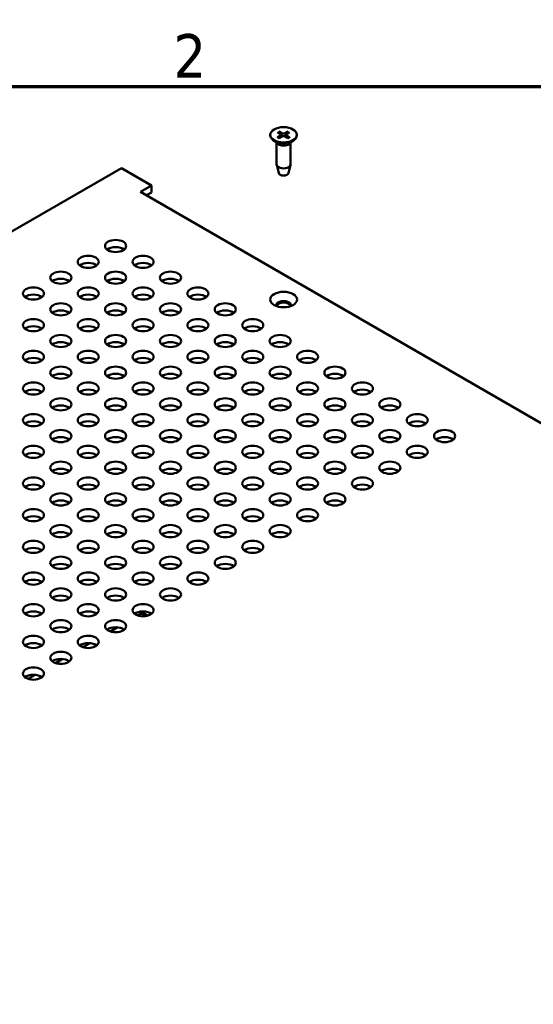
# Model space of a CAD drawing. Header units: millimetres. Extents: x 5 to 1538, y 27 to 971.
# Tile 17 of 18: x 1219 to 1324, y 765 to 966. Entities that reach past the tile are written whole.
import ezdxf

# ---------------------------------------------------------------- set-up
doc = ezdxf.new("R2010")
doc.units = ezdxf.units.MM
doc.header["$LTSCALE"] = 1.785714
doc.layers.add('Border (ANSI)', color=7, linetype='Continuous', lineweight=70)
doc.layers.add('Visible (ANSI)', color=7, linetype='Continuous', lineweight=50)
doc.styles.add('Note Text (ANSI)', font='tahoma.ttf')

# ---------------------------------------------------------------- blocks, each defined once
blk = doc.blocks.new('Borders Default Border')
at = {"layer": 'Border (ANSI)', "flags": 128}
blk.add_lwpolyline([(12.7, 25.4), (12.7, 533.4), (850.9, 533.4), (850.9, 25.4), (12.7, 25.4)], dxfattribs=at)
at = {"layer": 'Border (ANSI)', "insert": (700.16, 534.42), "char_height": 5, "attachment_point": 7, "style": 'Note Text (ANSI)'}
blk.add_mtext('2', dxfattribs=at)

msp = doc.modelspace()

# ---------------------------------------------------------------- linework, layer by layer
at = {"layer": 'Visible (ANSI)'}
for p, q in [((1271.6111, 943.1555), (1272.3397, 942.7146)), ((1271.9325, 943.3411), (1272.6962, 942.9204)), ((1273.7324, 943.3411), (1272.9686, 942.9204)), ((1274.0538, 943.1555), (1273.3251, 942.7146)), ((1270.1178, 942.6359), (1270.1178, 942.5038)), ((1271.6875, 940.7592), (1270.6473, 941.5739)), ((1271.41, 940.9765), (1271.41, 936.5802)), ((1271.6111, 942.1164), (1272.3397, 942.5573)), ((1271.9325, 941.9308), (1272.6962, 942.3515)), ((1272.3943, 942.6373), (1272.4038, 942.1904)), ((1273.7324, 941.9308), (1272.9686, 942.3515)), ((1273.2706, 942.6373), (1273.261, 942.1904)), ((1274.0538, 942.1164), (1273.3251, 942.5573)), ((1273.9774, 940.7592), (1275.0176, 941.5739)), ((1274.2548, 940.9765), (1274.2548, 936.5802)), ((1275.5471, 942.6359), (1275.5471, 942.5038)), ((1239.6514, 935.8321), (947.0507, 766.8989)), ((1245.7679, 932.3007), (1239.6514, 935.8321)), ((1271.8391, 934.7774), (1271.4241, 936.4647)), ((1273.8258, 934.7774), (1274.2407, 936.4647)), ((1243.5228, 931.0045), (1245.7679, 932.3007)), ((1454.7356, 809.0608), (1243.5228, 931.0045)), ((1245.7679, 930.831), (1244.7956, 930.2697)), ((1245.7679, 932.3007), (1245.7679, 930.831)), ((1243.6855, 844.6979), (1242.9745, 844.2874)), ((1243.6926, 844.6938), (1242.9834, 844.2844)), ((1243.9086, 845.1378), (1243.6855, 845.009)), ((1243.6855, 845.009), (1243.6855, 844.6979)), ((1245.0101, 844.2442), (1243.6855, 845.009)), ((1244.6178, 844.1596), (1243.6855, 844.6979)), ((1238.822, 841.8818), (1237.3708, 841.0439)), ((1238.8099, 841.883), (1237.3993, 841.0685)), ((1237.5208, 840.9984), (1237.3993, 841.0685)), ((1233.2093, 838.6413), (1231.7581, 837.8034)), ((1227.5967, 835.4008), (1226.1455, 834.563)), ((1221.984, 832.1604), (1220.5328, 831.3225))]:
    msp.add_line(p, q, dxfattribs=at)
at = {"layer": 'Visible (ANSI)', "flags": 128}
for points in [[(1271.9325, 943.3411), (1271.9354, 943.3394), (1271.9385, 943.3374), (1271.9416, 943.3353), (1271.9447, 943.333), (1271.9478, 943.3306), (1271.9508, 943.328), (1271.9537, 943.3254), (1271.9566, 943.3227), (1271.9593, 943.3199), (1271.962, 943.317), (1271.9647, 943.3139), (1271.9674, 943.3106), (1271.97, 943.3072), (1271.9726, 943.3037), (1271.975, 943.3002), (1271.9773, 943.2966), (1271.9795, 943.2931), (1271.9815, 943.2896), (1271.9835, 943.2859), (1271.9854, 943.282), (1271.9872, 943.2781), (1271.9889, 943.2742), (1271.9905, 943.2702), (1271.9919, 943.2663)], [(1272.1405, 942.8352), (1272.1348, 942.8516), (1272.1291, 942.8682), (1272.1233, 942.8849), (1272.1175, 942.9017), (1272.1117, 942.9186), (1272.1058, 942.9357), (1272.0999, 942.9529), (1272.0939, 942.9702), (1272.0879, 942.9877), (1272.0818, 943.0053), (1272.0757, 943.023), (1272.0695, 943.0409), (1272.0633, 943.0589), (1272.0571, 943.077), (1272.0508, 943.0953), (1272.0444, 943.1137), (1272.0381, 943.1322), (1272.0316, 943.1509), (1272.0251, 943.1698), (1272.0186, 943.1888), (1272.012, 943.2079), (1272.0054, 943.2272), (1271.9987, 943.2467), (1271.9919, 943.2663)], [(1273.6729, 943.2663), (1273.6662, 943.2467), (1273.6595, 943.2272), (1273.6529, 943.2079), (1273.6463, 943.1888), (1273.6397, 943.1698), (1273.6332, 943.1509), (1273.6268, 943.1322), (1273.6204, 943.1137), (1273.6141, 943.0953), (1273.6078, 943.077), (1273.6015, 943.0589), (1273.5953, 943.0409), (1273.5892, 943.023), (1273.5831, 943.0053), (1273.577, 942.9877), (1273.571, 942.9702), (1273.565, 942.9529), (1273.5591, 942.9357), (1273.5532, 942.9186), (1273.5473, 942.9017), (1273.5415, 942.8849), (1273.5358, 942.8682), (1273.53, 942.8516), (1273.5244, 942.8352)], [(1273.673, 943.2663), (1273.6744, 943.2702), (1273.676, 943.2742), (1273.6777, 943.2781), (1273.6795, 943.282), (1273.6814, 943.2859), (1273.6834, 943.2896), (1273.6854, 943.2931), (1273.6875, 943.2966), (1273.6898, 943.3002), (1273.6923, 943.3037), (1273.6948, 943.3072), (1273.6975, 943.3106), (1273.7002, 943.3139), (1273.7029, 943.317), (1273.7056, 943.3199), (1273.7083, 943.3227), (1273.7111, 943.3254), (1273.7141, 943.328), (1273.7171, 943.3306), (1273.7202, 943.333), (1273.7233, 943.3353), (1273.7264, 943.3374), (1273.7294, 943.3394), (1273.7324, 943.3411)], [(1271.6111, 942.1164), (1271.6133, 942.1177), (1271.6156, 942.1189), (1271.618, 942.12), (1271.6204, 942.1211), (1271.6227, 942.122), (1271.6251, 942.1229), (1271.6274, 942.1237), (1271.6297, 942.1243), (1271.632, 942.1248), (1271.6342, 942.1252), (1271.6363, 942.1255), (1271.6383, 942.1257), (1271.6404, 942.1257), (1271.6425, 942.1256), (1271.6446, 942.1254), (1271.6467, 942.1251), (1271.6487, 942.1247), (1271.6506, 942.1242), (1271.6525, 942.1236), (1271.6543, 942.1229), (1271.656, 942.1221), (1271.6577, 942.1212), (1271.6592, 942.1201), (1271.6608, 942.1189)], [(1271.9578, 941.9448), (1271.7968, 942.0261), (1271.6608, 942.119)], [(1274.004, 942.119), (1273.868, 942.0261), (1273.707, 941.9448)], [(1274.0041, 942.1189), (1274.0056, 942.1201), (1274.0072, 942.1212), (1274.0088, 942.1221), (1274.0105, 942.1229), (1274.0123, 942.1236), (1274.0142, 942.1242), (1274.0162, 942.1247), (1274.0182, 942.1251), (1274.0202, 942.1254), (1274.0223, 942.1256), (1274.0244, 942.1257), (1274.0265, 942.1257), (1274.0286, 942.1255), (1274.0307, 942.1252), (1274.0329, 942.1248), (1274.0351, 942.1243), (1274.0374, 942.1237), (1274.0398, 942.1229), (1274.0421, 942.122), (1274.0445, 942.1211), (1274.0469, 942.12), (1274.0492, 942.1189), (1274.0515, 942.1177), (1274.0538, 942.1164)]]:
    msp.add_lwpolyline(points, dxfattribs=at)
at = {"layer": 'Visible (ANSI)'}
for centre, major_axis in [((1272.8324, 942.6359), (2.7146, 0)), ((1238.4495, 919.895), (-2.159, 0)), ((1232.8369, 916.6545), (-2.159, 0)), ((1244.0622, 916.6545), (-2.159, 0)), ((1227.2242, 913.414), (-2.159, 0)), ((1238.4495, 913.414), (-2.159, 0)), ((1249.6749, 913.414), (-2.159, 0)), ((1221.6116, 910.1735), (-2.159, 0)), ((1232.8369, 910.1735), (-2.159, 0)), ((1244.0622, 910.1735), (-2.159, 0)), ((1255.2875, 910.1735), (-2.159, 0)), ((1272.8324, 908.9387), (-2.75, 0)), ((1227.2242, 906.9331), (-2.159, 0)), ((1238.4495, 906.9331), (-2.159, 0)), ((1249.6749, 906.9331), (-2.159, 0)), ((1260.9002, 906.9331), (-2.159, 0)), ((1221.6116, 903.6926), (-2.159, 0)), ((1232.8369, 903.6926), (-2.159, 0)), ((1244.0622, 903.6926), (-2.159, 0)), ((1255.2875, 903.6926), (-2.159, 0)), ((1266.5128, 903.6926), (-2.159, 0)), ((1227.2242, 900.4521), (-2.159, 0)), ((1238.4495, 900.4521), (-2.159, 0)), ((1249.6749, 900.4521), (-2.159, 0)), ((1260.9002, 900.4521), (-2.159, 0)), ((1272.1255, 900.4521), (-2.159, 0)), ((1221.6116, 897.2117), (-2.159, 0)), ((1232.8369, 897.2117), (-2.159, 0)), ((1244.0622, 897.2117), (-2.159, 0)), ((1255.2875, 897.2117), (-2.159, 0)), ((1266.5128, 897.2117), (-2.159, 0)), ((1277.7382, 897.2117), (-2.159, 0)), ((1227.2242, 893.9712), (-2.159, 0)), ((1238.4495, 893.9712), (-2.159, 0)), ((1249.6749, 893.9712), (-2.159, 0)), ((1260.9002, 893.9712), (-2.159, 0)), ((1272.1255, 893.9712), (-2.159, 0)), ((1283.3508, 893.9712), (-2.159, 0)), ((1221.6116, 890.7307), (-2.159, 0)), ((1232.8369, 890.7307), (-2.159, 0)), ((1244.0622, 890.7307), (-2.159, 0)), ((1255.2875, 890.7307), (-2.159, 0)), ((1266.5128, 890.7307), (-2.159, 0)), ((1277.7382, 890.7307), (-2.159, 0)), ((1288.9635, 890.7307), (-2.159, 0)), ((1227.2242, 887.4903), (-2.159, 0)), ((1238.4495, 887.4903), (-2.159, 0)), ((1249.6749, 887.4903), (-2.159, 0)), ((1260.9002, 887.4903), (-2.159, 0)), ((1272.1255, 887.4903), (-2.159, 0)), ((1283.3508, 887.4903), (-2.159, 0)), ((1294.5761, 887.4903), (-2.159, 0)), ((1221.6116, 884.2498), (-2.159, 0)), ((1232.8369, 884.2498), (-2.159, 0)), ((1244.0622, 884.2498), (-2.159, 0)), ((1255.2875, 884.2498), (-2.159, 0)), ((1266.5128, 884.2498), (-2.159, 0)), ((1277.7382, 884.2498), (-2.159, 0)), ((1288.9635, 884.2498), (-2.159, 0)), ((1300.1888, 884.2498), (-2.159, 0)), ((1227.2242, 881.0093), (-2.159, 0)), ((1238.4495, 881.0093), (-2.159, 0)), ((1249.6749, 881.0093), (-2.159, 0)), ((1260.9002, 881.0093), (-2.159, 0)), ((1272.1255, 881.0093), (-2.159, 0)), ((1283.3508, 881.0093), (-2.159, 0)), ((1294.5761, 881.0093), (-2.159, 0)), ((1305.8015, 881.0093), (-2.159, 0)), ((1221.6116, 877.7688), (-2.159, 0)), ((1232.8369, 877.7688), (-2.159, 0)), ((1244.0622, 877.7688), (-2.159, 0)), ((1255.2875, 877.7688), (-2.159, 0)), ((1266.5128, 877.7688), (-2.159, 0)), ((1277.7382, 877.7688), (-2.159, 0)), ((1288.9635, 877.7688), (-2.159, 0)), ((1300.1888, 877.7688), (-2.159, 0)), ((1227.2242, 874.5284), (-2.159, 0)), ((1238.4495, 874.5284), (-2.159, 0)), ((1249.6749, 874.5284), (-2.159, 0)), ((1260.9002, 874.5284), (-2.159, 0)), ((1272.1255, 874.5284), (-2.159, 0)), ((1283.3508, 874.5284), (-2.159, 0)), ((1294.5761, 874.5284), (-2.159, 0)), ((1221.6116, 871.2879), (-2.159, 0)), ((1232.8369, 871.2879), (-2.159, 0)), ((1244.0622, 871.2879), (-2.159, 0)), ((1255.2875, 871.2879), (-2.159, 0)), ((1266.5128, 871.2879), (-2.159, 0)), ((1277.7382, 871.2879), (-2.159, 0)), ((1288.9635, 871.2879), (-2.159, 0)), ((1227.2242, 868.0474), (-2.159, 0)), ((1238.4495, 868.0474), (-2.159, 0)), ((1249.6749, 868.0474), (-2.159, 0)), ((1260.9002, 868.0474), (-2.159, 0)), ((1272.1255, 868.0474), (-2.159, 0)), ((1283.3508, 868.0474), (-2.159, 0)), ((1221.6116, 864.807), (-2.159, 0)), ((1232.8369, 864.807), (-2.159, 0)), ((1244.0622, 864.807), (-2.159, 0)), ((1255.2875, 864.807), (-2.159, 0)), ((1266.5128, 864.807), (-2.159, 0)), ((1277.7382, 864.807), (-2.159, 0)), ((1227.2242, 861.5665), (-2.159, 0)), ((1238.4495, 861.5665), (-2.159, 0)), ((1249.6749, 861.5665), (-2.159, 0)), ((1260.9002, 861.5665), (-2.159, 0)), ((1272.1255, 861.5665), (-2.159, 0)), ((1221.6116, 858.326), (-2.159, 0)), ((1232.8369, 858.326), (-2.159, 0)), ((1244.0622, 858.326), (-2.159, 0)), ((1255.2875, 858.326), (-2.159, 0)), ((1266.5128, 858.326), (-2.159, 0)), ((1227.2242, 855.0855), (-2.159, 0)), ((1238.4495, 855.0855), (-2.159, 0)), ((1249.6749, 855.0855), (-2.159, 0)), ((1260.9002, 855.0855), (-2.159, 0)), ((1221.6116, 851.8451), (-2.159, 0)), ((1232.8369, 851.8451), (-2.159, 0)), ((1244.0622, 851.8451), (-2.159, 0)), ((1255.2875, 851.8451), (-2.159, 0)), ((1227.2242, 848.6046), (-2.159, 0)), ((1238.4495, 848.6046), (-2.159, 0)), ((1249.6749, 848.6046), (-2.159, 0)), ((1221.6116, 845.3641), (-2.159, 0)), ((1232.8369, 845.3641), (-2.159, 0)), ((1244.0622, 845.3641), (-2.159, 0)), ((1227.2242, 842.1237), (-2.159, 0)), ((1238.4495, 842.1237), (-2.159, 0)), ((1221.6116, 838.8832), (-2.159, 0)), ((1232.8369, 838.8832), (-2.159, 0)), ((1227.2242, 835.6427), (-2.159, 0)), ((1221.6116, 832.4022), (-2.159, 0))]:
    msp.add_ellipse(centre, major_axis=major_axis, ratio=0.57735027, dxfattribs=at)
for centre, major_axis, start_param, end_param in [((1272.8324, 943.0028), (0.1973, 0), 3.95052096, 5.474257), ((1272.8324, 942.5038), (2.7146, 0), 3.14159265, 6.28318531), ((1272.197, 942.6359), (0.1973, 0), 5.52131728, 7.04505333), ((1272.8324, 942.2691), (-0.1973, 0), 3.95052096, 5.474257), ((1273.4679, 942.6359), (-0.1973, 0), 5.52131728, 7.04505333), ((1272.8324, 941.2464), (-1.4224, 0), 0.6351932, 2.50639946), ((1272.8324, 936.5802), (1.4224, 0), 3.14159265, 6.28318531), ((1272.8324, 934.8588), (-1.0033, 0), 0.14103652, 3.00055613), ((1238.4495, 918.4253), (-2.159, 0), 3.77206775, 5.65271021), ((1232.8369, 915.1848), (-2.159, 0), 3.77206775, 5.65271021), ((1244.0622, 915.1848), (-2.159, 0), 3.77206775, 5.65271021), ((1227.2242, 911.9443), (-2.159, 0), 3.77206775, 5.65271021), ((1238.4495, 911.9443), (-2.159, 0), 3.77206775, 5.65271021), ((1249.6749, 911.9443), (-2.159, 0), 3.77206775, 5.65271021), ((1221.6116, 908.7039), (-2.159, 0), 3.77206775, 5.65271021), ((1232.8369, 908.7039), (-2.159, 0), 3.77206775, 5.65271021), ((1244.0622, 908.7039), (-2.159, 0), 3.77206775, 5.65271021), ((1255.2875, 908.7039), (-2.159, 0), 3.77206775, 5.65271021), ((1272.8324, 907.7646), (1.5, 0), 6.08903434, 9.61892893), ((1227.2242, 905.4634), (-2.159, 0), 3.77206775, 5.65271021), ((1238.4495, 905.4634), (-2.159, 0), 3.77206775, 5.65271021), ((1249.6749, 905.4634), (-2.159, 0), 3.77206775, 5.65271021), ((1260.9002, 905.4634), (-2.159, 0), 3.77206775, 5.65271021), ((1272.8324, 907.469), (1.5, 0), 0.17150661, 2.97008604), ((1221.6116, 902.2229), (-2.159, 0), 3.77206775, 5.65271021), ((1232.8369, 902.2229), (-2.159, 0), 3.77206775, 5.65271021), ((1244.0622, 902.2229), (-2.159, 0), 3.77206775, 5.65271021), ((1255.2875, 902.2229), (-2.159, 0), 3.77206775, 5.65271021), ((1266.5128, 902.2229), (-2.159, 0), 3.77206775, 5.65271021), ((1227.2242, 898.9824), (-2.159, 0), 3.77206775, 5.65271021), ((1238.4495, 898.9824), (-2.159, 0), 3.77206775, 5.65271021), ((1249.6749, 898.9824), (-2.159, 0), 3.77206775, 5.65271021), ((1260.9002, 898.9824), (-2.159, 0), 3.77206775, 5.65271021), ((1272.1255, 898.9824), (-2.159, 0), 3.77206775, 5.65271021), ((1221.6116, 895.742), (-2.159, 0), 3.77206775, 5.65271021), ((1232.8369, 895.742), (-2.159, 0), 3.77206775, 5.65271021), ((1244.0622, 895.742), (-2.159, 0), 3.77206775, 5.65271021), ((1255.2875, 895.742), (-2.159, 0), 3.77206775, 5.65271021), ((1266.5128, 895.742), (-2.159, 0), 3.77206775, 5.65271021), ((1277.7382, 895.742), (-2.159, 0), 3.77206775, 5.65271021), ((1227.2242, 892.5015), (-2.159, 0), 3.77206775, 5.65271021), ((1238.4495, 892.5015), (-2.159, 0), 3.77206775, 5.65271021), ((1249.6749, 892.5015), (-2.159, 0), 3.77206775, 5.65271021), ((1260.9002, 892.5015), (-2.159, 0), 3.77206775, 5.65271021), ((1272.1255, 892.5015), (-2.159, 0), 3.77206775, 5.65271021), ((1283.3508, 892.5015), (-2.159, 0), 3.77206775, 5.65271021), ((1221.6116, 889.261), (-2.159, 0), 3.77206775, 5.65271021), ((1232.8369, 889.261), (-2.159, 0), 3.77206775, 5.65271021), ((1244.0622, 889.261), (-2.159, 0), 3.77206775, 5.65271021), ((1255.2875, 889.261), (-2.159, 0), 3.77206775, 5.65271021), ((1266.5128, 889.261), (-2.159, 0), 3.77206775, 5.65271021), ((1277.7382, 889.261), (-2.159, 0), 3.77206775, 5.65271021), ((1288.9635, 889.261), (-2.159, 0), 3.77206775, 5.65271021), ((1227.2242, 886.0206), (-2.159, 0), 3.77206775, 5.65271021), ((1238.4495, 886.0206), (-2.159, 0), 3.77206775, 5.65271021), ((1249.6749, 886.0206), (-2.159, 0), 3.77206775, 5.65271021), ((1260.9002, 886.0206), (-2.159, 0), 3.77206775, 5.65271021), ((1272.1255, 886.0206), (-2.159, 0), 3.77206775, 5.65271021), ((1283.3508, 886.0206), (-2.159, 0), 3.77206775, 5.65271021), ((1294.5761, 886.0206), (-2.159, 0), 3.77206775, 5.65271021), ((1221.6116, 882.7801), (-2.159, 0), 3.77206775, 5.65271021), ((1232.8369, 882.7801), (-2.159, 0), 3.77206775, 5.65271021), ((1244.0622, 882.7801), (-2.159, 0), 3.77206775, 5.65271021), ((1255.2875, 882.7801), (-2.159, 0), 3.77206775, 5.65271021), ((1266.5128, 882.7801), (-2.159, 0), 3.77206775, 5.65271021), ((1277.7382, 882.7801), (-2.159, 0), 3.77206775, 5.65271021), ((1288.9635, 882.7801), (-2.159, 0), 3.77206775, 5.65271021), ((1300.1888, 882.7801), (-2.159, 0), 3.77206775, 5.65271021), ((1227.2242, 879.5396), (-2.159, 0), 3.77206775, 5.65271021), ((1238.4495, 879.5396), (-2.159, 0), 3.77206775, 5.65271021), ((1249.6749, 879.5396), (-2.159, 0), 3.77206775, 5.65271021), ((1260.9002, 879.5396), (-2.159, 0), 3.77206775, 5.65271021), ((1272.1255, 879.5396), (-2.159, 0), 3.77206775, 5.65271021), ((1283.3508, 879.5396), (-2.159, 0), 3.77206775, 5.65271021), ((1294.5761, 879.5396), (-2.159, 0), 3.77206775, 5.65271021), ((1305.8015, 879.5396), (-2.159, 0), 3.77206775, 5.65271021), ((1221.6116, 876.2991), (-2.159, 0), 3.77206775, 5.65271021), ((1232.8369, 876.2991), (-2.159, 0), 3.77206775, 5.65271021), ((1244.0622, 876.2991), (-2.159, 0), 3.77206775, 5.65271021), ((1255.2875, 876.2991), (-2.159, 0), 3.77206775, 5.65271021), ((1266.5128, 876.2991), (-2.159, 0), 3.77206775, 5.65271021), ((1277.7382, 876.2991), (-2.159, 0), 3.77206775, 5.65271021), ((1288.9635, 876.2991), (-2.159, 0), 3.77206775, 5.65271021), ((1300.1888, 876.2991), (-2.159, 0), 3.77206775, 5.65271021), ((1227.2242, 873.0587), (-2.159, 0), 3.77206775, 5.65271021), ((1238.4495, 873.0587), (-2.159, 0), 3.77206775, 5.65271021), ((1249.6749, 873.0587), (-2.159, 0), 3.77206775, 5.65271021), ((1260.9002, 873.0587), (-2.159, 0), 3.77206775, 5.65271021), ((1272.1255, 873.0587), (-2.159, 0), 3.77206775, 5.65271021), ((1283.3508, 873.0587), (-2.159, 0), 3.77206775, 5.65271021), ((1294.5761, 873.0587), (-2.159, 0), 3.77206775, 5.65271021), ((1221.6116, 869.8182), (-2.159, 0), 3.77206775, 5.65271021), ((1232.8369, 869.8182), (-2.159, 0), 3.77206775, 5.65271021), ((1244.0622, 869.8182), (-2.159, 0), 3.77206775, 5.65271021), ((1255.2875, 869.8182), (-2.159, 0), 3.77206775, 5.65271021), ((1266.5128, 869.8182), (-2.159, 0), 3.77206775, 5.65271021), ((1277.7382, 869.8182), (-2.159, 0), 3.77206775, 5.65271021), ((1288.9635, 869.8182), (-2.159, 0), 3.77206775, 5.65271021), ((1227.2242, 866.5777), (-2.159, 0), 3.77206775, 5.65271021), ((1238.4495, 866.5777), (-2.159, 0), 3.77206775, 5.65271021), ((1249.6749, 866.5777), (-2.159, 0), 3.77206775, 5.65271021), ((1260.9002, 866.5777), (-2.159, 0), 3.77206775, 5.65271021), ((1272.1255, 866.5777), (-2.159, 0), 3.77206775, 5.65271021), ((1283.3508, 866.5777), (-2.159, 0), 3.77206775, 5.65271021), ((1221.6116, 863.3373), (-2.159, 0), 3.77206775, 5.65271021), ((1232.8369, 863.3373), (-2.159, 0), 3.77206775, 5.65271021), ((1244.0622, 863.3373), (-2.159, 0), 3.77206775, 5.65271021), ((1255.2875, 863.3373), (-2.159, 0), 3.77206775, 5.65271021), ((1266.5128, 863.3373), (-2.159, 0), 3.77206775, 5.65271021), ((1277.7382, 863.3373), (-2.159, 0), 3.77206775, 5.65271021), ((1227.2242, 860.0968), (-2.159, 0), 3.77206775, 5.65271021), ((1238.4495, 860.0968), (-2.159, 0), 3.77206775, 5.65271021), ((1249.6749, 860.0968), (-2.159, 0), 3.77206775, 5.65271021), ((1260.9002, 860.0968), (-2.159, 0), 3.77206775, 5.65271021), ((1272.1255, 860.0968), (-2.159, 0), 3.77206775, 5.65271021), ((1221.6116, 856.8563), (-2.159, 0), 3.77206775, 5.65271021), ((1232.8369, 856.8563), (-2.159, 0), 3.77206775, 5.65271021), ((1244.0622, 856.8563), (-2.159, 0), 3.77206775, 5.65271021), ((1255.2875, 856.8563), (-2.159, 0), 3.77206775, 5.65271021), ((1266.5128, 856.8563), (-2.159, 0), 3.77206775, 5.65271021), ((1227.2242, 853.6158), (-2.159, 0), 3.77206775, 5.65271021), ((1238.4495, 853.6158), (-2.159, 0), 3.77206775, 5.65271021), ((1249.6749, 853.6158), (-2.159, 0), 3.77206775, 5.65271021), ((1260.9002, 853.6158), (-2.159, 0), 3.77206775, 5.65271021), ((1221.6116, 850.3754), (-2.159, 0), 3.77206775, 5.65271021), ((1232.8369, 850.3754), (-2.159, 0), 3.77206775, 5.65271021), ((1244.0622, 850.3754), (-2.159, 0), 3.77206775, 5.65271021), ((1255.2875, 850.3754), (-2.159, 0), 3.77206775, 5.65271021), ((1227.2242, 847.1349), (-2.159, 0), 3.77206775, 5.65271021), ((1238.4495, 847.1349), (-2.159, 0), 3.77206775, 5.65271021), ((1249.6749, 847.1349), (-2.159, 0), 3.77206775, 5.65271021), ((1221.6116, 843.8944), (-2.159, 0), 3.77206775, 5.65271021), ((1232.8369, 843.8944), (-2.159, 0), 3.77206775, 5.65271021), ((1244.0622, 843.8944), (-2.159, 0), 3.77206775, 5.65271021), ((1227.2242, 840.654), (-2.159, 0), 3.77206775, 5.65271021), ((1238.4495, 840.654), (-2.159, 0), 3.77206775, 5.65271021), ((1221.6116, 837.4135), (-2.159, 0), 3.77206775, 5.65271021), ((1232.8369, 837.4135), (-2.159, 0), 3.77206775, 5.65271021), ((1227.2242, 834.173), (-2.159, 0), 3.77206775, 5.65271021), ((1221.6116, 830.9326), (-2.159, 0), 3.77206775, 5.65271021)]:
    msp.add_ellipse(centre, major_axis=major_axis, ratio=0.57735027, start_param=start_param, end_param=end_param, dxfattribs=at)

# ---------------------------------------------------------------- block references
at = {"xscale": 1.785714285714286, "yscale": 1.785714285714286, "zscale": 1.785714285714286}
msp.add_blockref('Borders Default Border', (0, 0), dxfattribs=at)

doc.saveas('drawing.dxf')
